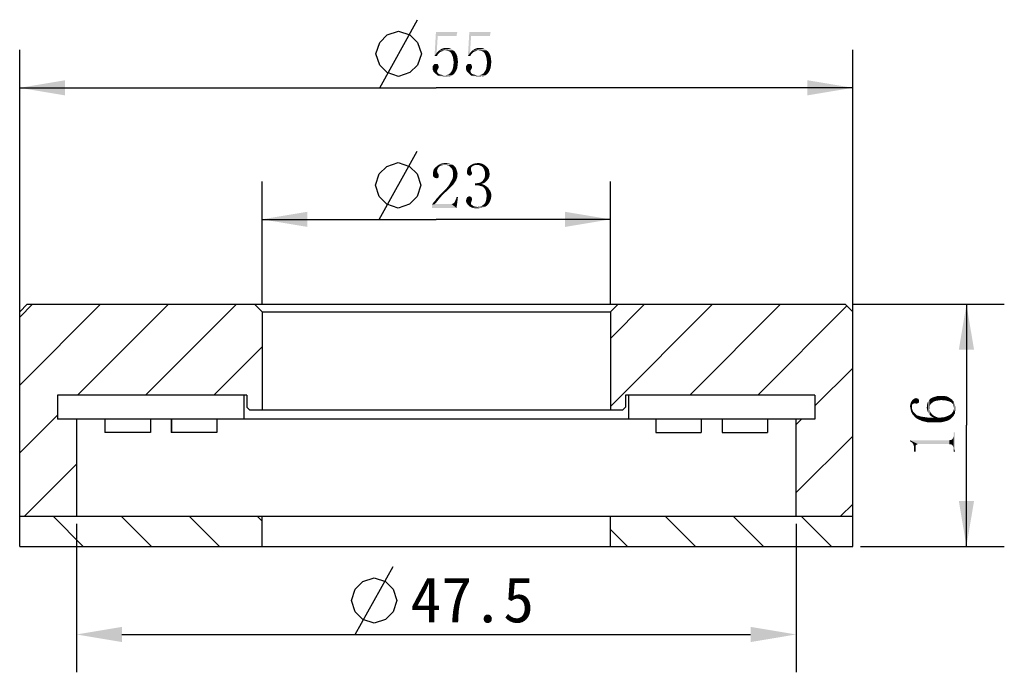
# Model space of a CAD drawing. Header units: millimetres. Extents: x 107 to 205, y 81 to 232.
# Tile 3 of 3: x 140 to 205, y 189 to 232. Entities that reach past the tile are written whole.
import ezdxf

# ---------------------------------------------------------------- set-up
doc = ezdxf.new("R2010")
doc.units = ezdxf.units.MM
doc.header["$LTSCALE"] = 23.1
doc.header["$PDMODE"] = 3
doc.header["$PDSIZE"] = 8
doc.layers.get('0').update_dxf_attribs({"linetype": 'CONTINUOUS'})
doc.layers.get('Defpoints').update_dxf_attribs({"linetype": 'CONTINUOUS'})
doc.layers.add('00_COMPONENTS', color=7, linetype='CONTINUOUS')
doc.layers.add('51__DRAFT_DIMS', color=7, linetype='CONTINUOUS')
doc.styles.get("Standard").update_dxf_attribs({"font": 'simfang.ttf'})
doc.dimstyles.new('DIMSTYLE_3', dxfattribs={"dimtxt": 3, "dimasz": 3, "dimexe": 2.5, "dimexo": 0.5, "dimgap": 0.75, "dimtad": 1, "dimdsep": 46, "dimtxsty": 'STANDARD', "dimblk": '_FILLED', "dimblk1": '_FILLED', "dimblk2": '_FILLED', "dimcen": 0.09, "dimclrt": 3, "dimazin": 2, "dimtp": 0.3, "dimtm": 0.3, "dimtfac": 1, "dimtofl": 0, "dimtmove": 0, "dimatfit": 3, "dimldrblk": '_FILLED', "dimfxl": 1, "dimtolj": 1, "dimarcsym": 0})
doc.dimstyles.new('DIMSTYLE_4', dxfattribs={"dimtxt": 3, "dimasz": 3, "dimexe": 2.5, "dimexo": 0.5, "dimgap": 0.75, "dimtad": 1, "dimdsep": 46, "dimtxsty": 'STANDARD', "dimblk": '_FILLED', "dimblk1": '_FILLED', "dimblk2": '_FILLED', "dimcen": 0.09, "dimclrt": 3, "dimazin": 2, "dimtp": 0.2, "dimtm": 0.2, "dimtfac": 1, "dimtofl": 0, "dimtmove": 0, "dimatfit": 3, "dimldrblk": '_FILLED', "dimfxl": 1, "dimtolj": 1, "dimarcsym": 0})

# ---------------------------------------------------------------- blocks, each defined once
blk = doc.blocks.new('_FILLED')
at = {"color": 0, "linetype": 'ByBlock'}
blk.add_solid([(0, 0), (-1, 0.167), (-1, -0.167)], dxfattribs=at)
blk = doc.blocks.new('*D3')
at = {"layer": '51__DRAFT_DIMS', "color": 4}
for p, q in [((140.183, 211.871), (140.183, 229.666)), ((195.183, 211.871), (195.183, 229.666)), ((140.183, 227.166), (167.683, 227.166)), ((195.183, 227.166), (167.683, 227.166))]:
    blk.add_line(p, q, dxfattribs=at)
at = {"layer": '51__DRAFT_DIMS', "color": 4, "xscale": 3, "yscale": 3, "zscale": 3, "rotation": 180}
blk.add_blockref('_FILLED', (140.183, 227.166), dxfattribs=at)
at = {"layer": '51__DRAFT_DIMS', "color": 4, "xscale": 3, "yscale": 3, "zscale": 3}
blk.add_blockref('_FILLED', (195.183, 227.166), dxfattribs=at)
blk = doc.blocks.new('*D4')
at = {"layer": '51__DRAFT_DIMS', "color": 4}
for p, q in [((156.183, 212.871), (156.183, 220.977)), ((179.183, 212.871), (179.183, 220.977)), ((156.183, 218.477), (167.683, 218.477)), ((179.183, 218.477), (167.683, 218.477))]:
    blk.add_line(p, q, dxfattribs=at)
at = {"layer": '51__DRAFT_DIMS', "color": 4, "xscale": 3, "yscale": 3, "zscale": 3, "rotation": 180}
blk.add_blockref('_FILLED', (156.183, 218.477), dxfattribs=at)
at = {"layer": '51__DRAFT_DIMS', "color": 4, "xscale": 3, "yscale": 3, "zscale": 3}
blk.add_blockref('_FILLED', (179.183, 218.477), dxfattribs=at)
blk = doc.blocks.new('*D5')
at = {"layer": '51__DRAFT_DIMS', "color": 4}
for p, q in [((195.183, 212.871), (205.185, 212.871)), ((202.685, 212.871), (202.685, 204.871)), ((202.685, 196.871), (202.685, 204.871)), ((195.683, 196.871), (205.185, 196.871))]:
    blk.add_line(p, q, dxfattribs=at)
at = {"layer": '51__DRAFT_DIMS', "color": 4, "xscale": 3, "yscale": 3, "zscale": 3}
for p, rotation in [((202.685, 212.871), 90), ((202.685, 196.871), 270)]:
    blk.add_blockref('_FILLED', p, dxfattribs=dict(at, rotation=rotation))
blk = doc.blocks.new('*D9')
at = {"layer": '51__DRAFT_DIMS', "color": 0, "lineweight": -2}
for p, q in [((143.933, 198.371), (143.933, 188.556)), ((191.433, 198.371), (191.433, 188.556)), ((146.933, 191.056), (188.433, 191.056))]:
    blk.add_line(p, q, dxfattribs=at)
at = {"layer": 'Defpoints', "color": 0}
for p in [(143.933, 198.871), (191.433, 198.871), (191.433, 191.056)]:
    blk.add_point(p, dxfattribs=at)
at = {"layer": '51__DRAFT_DIMS', "color": 0, "linetype": 'ByBlock', "lineweight": -2, "xscale": 3, "yscale": 3, "zscale": 3, "rotation": 180}
blk.add_blockref('_FILLED', (143.933, 191.056), dxfattribs=at)
at = {"layer": '51__DRAFT_DIMS', "color": 0, "linetype": 'ByBlock', "lineweight": -2, "xscale": 3, "yscale": 3, "zscale": 3}
blk.add_blockref('_FILLED', (191.433, 191.056), dxfattribs=at)
at = {"layer": '51__DRAFT_DIMS', "color": 3, "insert": (170.062, 193.332), "char_height": 3, "attachment_point": 5}
blk.add_mtext('\\A1;47.5', dxfattribs=at)

msp = doc.modelspace()

# ---------------------------------------------------------------- hatches: boundary and pattern name
h = msp.add_hatch()
h.set_pattern_fill('ANSI31', color=256)
h.paths.add_polyline_path([(142.68308, 206.87062), (154.98266, 206.87062), (155.18266, 206.87062), (155.18266, 206.07062), (155.38266, 205.87062), (156.18266, 205.87062), (156.18266, 212.37062), (155.68266, 212.87062), (140.68266, 212.87062), (140.18266, 212.37062), (140.18266, 198.87062), (143.93266, 198.87062), (143.93266, 205.27062), (142.68266, 205.27062), (142.68266, 206.87062)], is_closed=False)
h.paths.add_polyline_path([(180.38266, 206.87062), (192.68266, 206.87062), (192.68266, 205.27062), (191.43266, 205.27062), (191.43266, 198.87062), (195.18266, 198.87062), (195.18266, 212.37062), (194.68266, 212.87062), (179.68266, 212.87062), (179.18266, 212.37062), (179.18266, 205.87062), (179.98266, 205.87062), (180.18266, 206.07062), (180.18266, 206.87062)])
h = msp.add_hatch()
h.set_pattern_fill('ANSI31', color=256, angle=90)
h.paths.add_polyline_path([(156.18266, 196.87062), (156.18266, 198.87062), (143.93266, 198.87062), (140.18266, 198.87062), (140.18266, 196.87062)])
h.paths.add_polyline_path([(195.18266, 196.87062), (195.18266, 198.87062), (191.43266, 198.87062), (179.18266, 198.87062), (179.18266, 196.87062)])

# ---------------------------------------------------------------- linework, layer by layer
at = {"layer": '00_COMPONENTS', "color": 7}
for p, q in [((140.68266, 212.87062), (140.18266, 212.37062)), ((140.68266, 212.87062), (194.68266, 212.87062)), ((156.18266, 212.37062), (155.68266, 212.87062)), ((179.18266, 212.37062), (179.68266, 212.87062)), ((194.68266, 212.87062), (195.18266, 212.37062)), ((140.18266, 196.87062), (140.18266, 212.37062)), ((156.18266, 212.37062), (156.18266, 205.87062)), ((156.18266, 212.37062), (179.18266, 212.37062)), ((179.18266, 212.37062), (179.18266, 205.87062)), ((195.18266, 196.87062), (195.18266, 212.37062)), ((142.68266, 206.87062), (142.68266, 205.27062)), ((155.18266, 206.87062), (142.68266, 206.87062)), ((142.68308, 206.8157), (142.68308, 205.27062)), ((154.98266, 206.87062), (154.98266, 205.27062)), ((155.18266, 206.87062), (155.18266, 206.07062)), ((192.68266, 206.87062), (180.18266, 206.87062)), ((180.18266, 206.87062), (180.18266, 206.07062)), ((180.38266, 206.87062), (180.38266, 205.27062)), ((192.68266, 206.87062), (192.68266, 205.27062)), ((192.68305, 206.8157), (192.68305, 205.27062)), ((155.38266, 205.87062), (155.18266, 206.07062)), ((179.98266, 205.87062), (180.18266, 206.07062)), ((179.98266, 205.87062), (155.38266, 205.87062)), ((192.68305, 205.27062), (142.68266, 205.27062)), ((143.93266, 205.27062), (143.93266, 198.87062)), ((145.80827, 205.27062), (145.80827, 204.39582)), ((145.8143, 205.27062), (145.8143, 204.39582)), ((148.81148, 205.27062), (148.81148, 204.39582)), ((150.19176, 205.27062), (150.19176, 204.39582)), ((150.1978, 205.27062), (150.1978, 204.39582)), ((153.19498, 205.27062), (153.19498, 204.39582)), ((182.17034, 205.27062), (182.17034, 204.39582)), ((185.16752, 205.27062), (185.16752, 204.39582)), ((185.17356, 205.27062), (185.17356, 204.39582)), ((186.55384, 205.27062), (186.55384, 204.39582)), ((189.55102, 205.27062), (189.55102, 204.39582)), ((189.55706, 205.27062), (189.55706, 204.39582)), ((191.43266, 205.27062), (191.43266, 198.87062)), ((148.81148, 204.39582), (145.80827, 204.39582)), ((153.19498, 204.39582), (150.19176, 204.39582)), ((182.17034, 204.39582), (185.17356, 204.39582)), ((186.55384, 204.39582), (189.55706, 204.39582)), ((140.18266, 198.87062), (195.18266, 198.87062)), ((156.18266, 196.87062), (156.18266, 198.87062)), ((179.18266, 196.87062), (179.18266, 198.87062)), ((140.18266, 196.87062), (195.18266, 196.87062))]:
    msp.add_line(p, q, dxfattribs=at)
at = {"layer": '51__DRAFT_DIMS', "color": 3}
for p, q in [((163.94975, 227.1664), (166.44974, 231.6664)), ((163.92108, 218.47679), (166.42107, 222.97679)), ((162.32913, 191.05583), (164.82912, 195.55583))]:
    msp.add_line(p, q, dxfattribs=at)
for points in [[(163.69975, 229.41639), (163.94975, 230.16638), (164.44974, 230.66639), (165.19974, 230.91638), (165.94975, 230.66639), (166.44974, 230.16638), (166.69975, 229.41639), (166.44974, 228.66639), (165.94975, 228.16639), (165.19974, 227.91639), (164.44974, 228.16639), (163.94975, 228.66639), (163.69975, 229.41639)], [(163.67107, 220.72678), (163.92108, 221.47677), (164.42107, 221.97678), (165.17107, 222.22677), (165.92107, 221.97678), (166.42107, 221.47677), (166.67107, 220.72678), (166.42107, 219.97678), (165.92107, 219.47678), (165.17107, 219.22679), (164.42107, 219.47678), (163.92108, 219.97678), (163.67107, 220.72678)], [(162.07912, 193.30582), (162.32913, 194.05581), (162.82912, 194.55582), (163.57912, 194.80581), (164.32913, 194.55582), (164.82912, 194.05581), (165.07912, 193.30582), (164.82912, 192.55582), (164.32913, 192.05581), (163.57912, 191.80582), (162.82912, 192.05581), (162.32913, 192.55582), (162.07912, 193.30582)]]:
    msp.add_lwpolyline(points, dxfattribs=at)
for points in [[(167.78045, 230.58827), (167.56951, 229.27577), (167.66326, 230.84608)], [(167.66326, 230.84608), (169.06951, 230.84608), (167.78045, 230.58827)], [(167.78045, 230.58827), (169.06951, 230.84608), (169.02264, 230.58827)], [(169.98357, 230.58827), (169.77264, 229.27577), (169.86639, 230.84608)], [(169.86639, 230.84608), (171.27264, 230.84608), (169.98357, 230.58827)], [(169.98357, 230.58827), (171.27264, 230.84608), (171.22576, 230.58827)], [(167.78045, 230.58827), (167.71014, 229.46327), (167.56951, 229.27577)], [(169.98357, 230.58827), (169.91326, 229.46327), (169.77264, 229.27577)], [(167.71014, 229.46327), (167.85076, 229.43984), (167.56951, 229.27577)], [(167.99139, 229.55702), (167.92107, 229.51015), (167.71014, 229.46327)], [(167.99139, 229.55702), (167.71014, 229.46327), (167.78045, 229.55702)], [(167.71014, 229.46327), (167.92107, 229.51015), (167.85076, 229.43984)], [(168.22576, 229.62734), (167.78045, 229.55702), (167.8742, 229.65077)], [(168.22576, 229.62734), (168.13201, 229.6039), (167.78045, 229.55702)], [(168.13201, 229.6039), (168.0617, 229.58046), (167.78045, 229.55702)], [(167.78045, 229.55702), (168.0617, 229.58046), (167.99139, 229.55702)], [(167.8742, 229.65077), (167.96795, 229.69765), (168.67107, 229.74452)], [(167.8742, 229.65077), (168.67107, 229.74452), (168.78826, 229.65077)], [(167.8742, 229.65077), (168.78826, 229.65077), (168.22576, 229.62734)], [(168.67107, 229.74452), (167.96795, 229.69765), (168.03826, 229.74452)], [(168.36639, 229.7914), (168.53045, 229.7914), (168.03826, 229.74452)], [(168.36639, 229.7914), (168.03826, 229.74452), (168.20232, 229.7914)], [(168.03826, 229.74452), (168.53045, 229.7914), (168.67107, 229.74452)], [(168.31951, 229.62734), (168.22576, 229.62734), (168.78826, 229.65077)], [(168.4367, 229.6039), (168.31951, 229.62734), (168.78826, 229.65077)], [(168.53045, 229.58046), (168.4367, 229.6039), (168.78826, 229.65077)], [(168.53045, 229.58046), (168.78826, 229.65077), (168.90545, 229.55702)], [(168.90545, 229.55702), (168.6242, 229.51015), (168.53045, 229.58046)], [(168.69451, 229.4164), (168.6242, 229.51015), (168.90545, 229.55702)], [(168.69451, 229.4164), (168.90545, 229.55702), (168.9992, 229.4164)], [(169.91326, 229.46327), (170.05389, 229.43984), (169.77264, 229.27577)], [(170.19451, 229.55702), (170.1242, 229.51015), (169.91326, 229.46327)], [(170.19451, 229.55702), (169.91326, 229.46327), (169.98357, 229.55702)], [(169.91326, 229.46327), (170.1242, 229.51015), (170.05389, 229.43984)], [(170.42889, 229.62734), (169.98357, 229.55702), (170.07732, 229.65077)], [(170.42889, 229.62734), (170.33514, 229.6039), (169.98357, 229.55702)], [(170.33514, 229.6039), (170.26482, 229.58046), (169.98357, 229.55702)], [(169.98357, 229.55702), (170.26482, 229.58046), (170.19451, 229.55702)], [(170.07732, 229.65077), (170.17107, 229.69765), (170.8742, 229.74452)], [(170.07732, 229.65077), (170.8742, 229.74452), (170.99139, 229.65077)], [(170.07732, 229.65077), (170.99139, 229.65077), (170.42889, 229.62734)], [(170.8742, 229.74452), (170.17107, 229.69765), (170.24139, 229.74452)], [(170.56951, 229.7914), (170.73357, 229.7914), (170.24139, 229.74452)], [(170.56951, 229.7914), (170.24139, 229.74452), (170.40545, 229.7914)], [(170.24139, 229.74452), (170.73357, 229.7914), (170.8742, 229.74452)], [(170.52264, 229.62734), (170.42889, 229.62734), (170.99139, 229.65077)], [(170.63982, 229.6039), (170.52264, 229.62734), (170.99139, 229.65077)], [(170.73357, 229.58046), (170.63982, 229.6039), (170.99139, 229.65077)], [(170.73357, 229.58046), (170.99139, 229.65077), (171.10857, 229.55702)], [(171.10857, 229.55702), (170.82732, 229.51015), (170.73357, 229.58046)], [(170.89764, 229.4164), (170.82732, 229.51015), (171.10857, 229.55702)], [(170.89764, 229.4164), (171.10857, 229.55702), (171.20232, 229.4164)], [(167.85076, 229.43984), (167.78045, 229.36952), (167.56951, 229.27577)], [(167.56951, 229.27577), (167.78045, 229.36952), (167.73357, 229.27577)], [(168.9992, 229.4164), (168.74139, 229.29921), (168.69451, 229.4164)], [(168.74139, 229.29921), (168.9992, 229.4164), (169.06951, 229.25234)], [(169.06951, 229.25234), (168.78826, 229.15859), (168.74139, 229.29921)], [(168.78826, 229.15859), (169.06951, 229.25234), (169.09295, 229.08827)], [(169.09295, 229.08827), (168.8117, 229.01796), (168.78826, 229.15859)], [(168.8117, 229.01796), (169.09295, 229.08827), (169.11639, 228.87734)], [(169.11639, 228.87734), (168.83514, 228.8539), (168.8117, 229.01796)], [(168.8117, 228.6664), (168.83514, 228.8539), (169.11639, 228.87734)], [(168.8117, 228.6664), (169.11639, 228.87734), (169.09295, 228.6664)], [(170.05389, 229.43984), (169.98357, 229.36952), (169.77264, 229.27577)], [(169.77264, 229.27577), (169.98357, 229.36952), (169.9367, 229.27577)], [(171.20232, 229.4164), (170.94451, 229.29921), (170.89764, 229.4164)], [(170.94451, 229.29921), (171.20232, 229.4164), (171.27264, 229.25234)], [(171.27264, 229.25234), (170.99139, 229.15859), (170.94451, 229.29921)], [(170.99139, 229.15859), (171.27264, 229.25234), (171.29607, 229.08827)], [(171.29607, 229.08827), (171.01482, 229.01796), (170.99139, 229.15859)], [(171.01482, 229.01796), (171.29607, 229.08827), (171.31951, 228.87734)], [(171.31951, 228.87734), (171.03826, 228.8539), (171.01482, 229.01796)], [(171.01482, 228.6664), (171.03826, 228.8539), (171.31951, 228.87734)], [(171.01482, 228.6664), (171.31951, 228.87734), (171.29607, 228.6664)], [(167.82732, 228.61952), (167.45232, 228.59609), (167.4992, 228.6664)], [(167.45232, 228.59609), (167.82732, 228.61952), (167.85076, 228.54921)], [(167.85076, 228.54921), (167.45232, 228.4789), (167.45232, 228.59609)], [(167.45232, 228.4789), (167.85076, 228.54921), (167.82732, 228.45546)], [(167.82732, 228.45546), (167.45232, 228.36171), (167.45232, 228.4789)], [(167.82732, 228.45546), (167.78045, 228.38515), (167.45232, 228.36171)], [(167.45232, 228.36171), (167.78045, 228.38515), (167.75701, 228.33827)], [(167.75701, 228.33827), (167.4992, 228.24452), (167.45232, 228.36171)], [(167.78045, 228.71327), (167.80389, 228.68984), (167.4992, 228.6664)], [(167.78045, 228.71327), (167.4992, 228.6664), (167.54607, 228.71327)], [(167.4992, 228.6664), (167.80389, 228.68984), (167.82732, 228.61952)], [(167.75701, 228.33827), (167.73357, 228.26796), (167.4992, 228.24452)], [(167.4992, 228.24452), (167.73357, 228.26796), (167.75701, 228.19765)], [(167.75701, 228.19765), (167.59295, 228.15077), (167.4992, 228.24452)], [(167.71014, 228.73671), (167.75701, 228.73671), (167.54607, 228.71327)], [(167.66326, 228.73671), (167.71014, 228.73671), (167.54607, 228.71327)], [(167.61639, 228.73671), (167.66326, 228.73671), (167.54607, 228.71327)], [(167.61639, 228.73671), (167.54607, 228.71327), (167.56951, 228.73671)], [(167.54607, 228.71327), (167.75701, 228.73671), (167.78045, 228.71327)], [(167.59295, 228.15077), (167.75701, 228.19765), (167.78045, 228.15077)], [(168.90545, 228.15077), (168.60076, 228.12734), (168.67107, 228.22109)], [(168.9992, 228.2914), (168.67107, 228.22109), (168.74139, 228.33827)], [(168.67107, 228.22109), (168.9992, 228.2914), (168.90545, 228.15077)], [(169.06951, 228.4789), (168.74139, 228.33827), (168.78826, 228.4789)], [(168.74139, 228.33827), (169.06951, 228.4789), (168.9992, 228.2914)], [(169.09295, 228.6664), (168.78826, 228.4789), (168.8117, 228.6664)], [(168.78826, 228.4789), (169.09295, 228.6664), (169.06951, 228.4789)], [(170.03045, 228.61952), (169.65545, 228.59609), (169.70232, 228.6664)], [(169.65545, 228.59609), (170.03045, 228.61952), (170.05389, 228.54921)], [(170.05389, 228.54921), (169.65545, 228.4789), (169.65545, 228.59609)], [(169.65545, 228.4789), (170.05389, 228.54921), (170.03045, 228.45546)], [(170.03045, 228.45546), (169.65545, 228.36171), (169.65545, 228.4789)], [(170.03045, 228.45546), (169.98357, 228.38515), (169.65545, 228.36171)], [(169.65545, 228.36171), (169.98357, 228.38515), (169.96014, 228.33827)], [(169.96014, 228.33827), (169.70232, 228.24452), (169.65545, 228.36171)], [(169.98357, 228.71327), (170.00701, 228.68984), (169.70232, 228.6664)], [(169.98357, 228.71327), (169.70232, 228.6664), (169.7492, 228.71327)], [(169.70232, 228.6664), (170.00701, 228.68984), (170.03045, 228.61952)], [(169.96014, 228.33827), (169.9367, 228.26796), (169.70232, 228.24452)], [(169.70232, 228.24452), (169.9367, 228.26796), (169.96014, 228.19765)], [(169.96014, 228.19765), (169.79607, 228.15077), (169.70232, 228.24452)], [(169.91326, 228.73671), (169.96014, 228.73671), (169.7492, 228.71327)], [(169.86639, 228.73671), (169.91326, 228.73671), (169.7492, 228.71327)], [(169.81951, 228.73671), (169.86639, 228.73671), (169.7492, 228.71327)], [(169.81951, 228.73671), (169.7492, 228.71327), (169.77264, 228.73671)], [(169.7492, 228.71327), (169.96014, 228.73671), (169.98357, 228.71327)], [(169.79607, 228.15077), (169.96014, 228.19765), (169.98357, 228.15077)], [(171.10857, 228.15077), (170.80389, 228.12734), (170.8742, 228.22109)], [(171.20232, 228.2914), (170.8742, 228.22109), (170.94451, 228.33827)], [(170.8742, 228.22109), (171.20232, 228.2914), (171.10857, 228.15077)], [(171.27264, 228.4789), (170.94451, 228.33827), (170.99139, 228.4789)], [(170.94451, 228.33827), (171.27264, 228.4789), (171.20232, 228.2914)], [(171.29607, 228.6664), (170.99139, 228.4789), (171.01482, 228.6664)], [(170.99139, 228.4789), (171.29607, 228.6664), (171.27264, 228.4789)], [(167.78045, 228.15077), (167.6867, 228.05702), (167.59295, 228.15077)], [(167.78045, 228.15077), (167.82732, 228.1039), (167.6867, 228.05702)], [(167.6867, 228.05702), (167.82732, 228.1039), (167.89764, 228.05702)], [(167.89764, 228.05702), (167.80389, 227.96327), (167.6867, 228.05702)], [(167.89764, 228.05702), (168.08514, 228.01015), (167.80389, 227.96327)], [(168.08514, 228.01015), (168.2492, 227.98671), (167.80389, 227.96327)], [(168.2492, 227.98671), (168.71795, 227.98671), (167.80389, 227.96327)], [(167.80389, 227.96327), (168.71795, 227.98671), (168.6242, 227.93984)], [(168.6242, 227.93984), (167.94451, 227.9164), (167.80389, 227.96327)], [(168.08514, 227.9164), (167.94451, 227.9164), (168.6242, 227.93984)], [(168.46014, 227.9164), (168.08514, 227.9164), (168.6242, 227.93984)], [(168.46014, 227.9164), (168.2492, 227.89296), (168.08514, 227.9164)], [(168.2492, 227.98671), (168.38982, 228.01015), (168.78826, 228.03359)], [(168.2492, 227.98671), (168.78826, 228.03359), (168.71795, 227.98671)], [(168.2492, 227.89296), (168.46014, 227.9164), (168.34295, 227.89296)], [(168.78826, 228.03359), (168.38982, 228.01015), (168.50701, 228.05702)], [(168.46014, 227.9164), (168.6242, 227.93984), (168.55389, 227.9164)], [(168.83514, 228.08046), (168.50701, 228.05702), (168.60076, 228.12734)], [(168.50701, 228.05702), (168.83514, 228.08046), (168.78826, 228.03359)], [(168.60076, 228.12734), (168.90545, 228.15077), (168.83514, 228.08046)], [(169.98357, 228.15077), (169.88982, 228.05702), (169.79607, 228.15077)], [(169.98357, 228.15077), (170.03045, 228.1039), (169.88982, 228.05702)], [(169.88982, 228.05702), (170.03045, 228.1039), (170.10076, 228.05702)], [(170.10076, 228.05702), (170.00701, 227.96327), (169.88982, 228.05702)], [(170.10076, 228.05702), (170.28826, 228.01015), (170.00701, 227.96327)], [(170.28826, 228.01015), (170.45232, 227.98671), (170.00701, 227.96327)], [(170.45232, 227.98671), (170.92107, 227.98671), (170.00701, 227.96327)], [(170.00701, 227.96327), (170.92107, 227.98671), (170.82732, 227.93984)], [(170.82732, 227.93984), (170.14764, 227.9164), (170.00701, 227.96327)], [(170.28826, 227.9164), (170.14764, 227.9164), (170.82732, 227.93984)], [(170.66326, 227.9164), (170.28826, 227.9164), (170.82732, 227.93984)], [(170.66326, 227.9164), (170.45232, 227.89296), (170.28826, 227.9164)], [(170.45232, 227.98671), (170.59295, 228.01015), (170.99139, 228.03359)], [(170.45232, 227.98671), (170.99139, 228.03359), (170.92107, 227.98671)], [(170.45232, 227.89296), (170.66326, 227.9164), (170.54607, 227.89296)], [(170.99139, 228.03359), (170.59295, 228.01015), (170.71014, 228.05702)], [(170.66326, 227.9164), (170.82732, 227.93984), (170.75701, 227.9164)], [(171.03826, 228.08046), (170.71014, 228.05702), (170.80389, 228.12734)], [(170.71014, 228.05702), (171.03826, 228.08046), (170.99139, 228.03359)], [(170.80389, 228.12734), (171.10857, 228.15077), (171.03826, 228.08046)], [(167.75701, 221.75804), (167.47576, 221.61742), (167.52264, 221.78148)], [(167.75701, 221.75804), (167.73357, 221.68773), (167.47576, 221.61742)], [(167.47576, 221.61742), (167.73357, 221.68773), (167.75701, 221.57054)], [(167.82732, 221.89867), (167.78045, 221.82835), (167.52264, 221.78148)], [(167.82732, 221.89867), (167.52264, 221.78148), (167.61639, 221.89867)], [(167.52264, 221.78148), (167.78045, 221.82835), (167.75701, 221.75804)], [(167.89764, 221.96898), (167.61639, 221.89867), (167.73357, 221.99241)], [(167.61639, 221.89867), (167.89764, 221.96898), (167.82732, 221.89867)], [(168.13201, 222.06273), (167.73357, 221.99241), (167.85076, 222.08616)], [(168.13201, 222.06273), (168.03826, 222.03929), (167.73357, 221.99241)], [(168.03826, 222.03929), (167.96795, 222.01585), (167.73357, 221.99241)], [(167.73357, 221.99241), (167.96795, 222.01585), (167.89764, 221.96898)], [(168.6242, 222.13304), (167.85076, 222.08616), (167.99139, 222.15648)], [(167.85076, 222.08616), (168.6242, 222.13304), (168.76482, 222.08616)], [(167.85076, 222.08616), (168.76482, 222.08616), (168.13201, 222.06273)], [(168.46014, 222.17991), (167.99139, 222.15648), (168.13201, 222.17991)], [(167.99139, 222.15648), (168.46014, 222.17991), (168.6242, 222.13304)], [(168.13201, 222.17991), (168.27264, 222.20335), (168.46014, 222.17991)], [(168.2492, 222.06273), (168.13201, 222.06273), (168.76482, 222.08616)], [(168.36639, 222.06273), (168.2492, 222.06273), (168.76482, 222.08616)], [(168.48357, 222.03929), (168.36639, 222.06273), (168.76482, 222.08616)], [(168.48357, 222.03929), (168.76482, 222.08616), (168.88201, 221.99241)], [(168.88201, 221.99241), (168.57732, 221.96898), (168.48357, 222.03929)], [(168.64764, 221.89867), (168.57732, 221.96898), (168.88201, 221.99241)], [(168.64764, 221.89867), (168.88201, 221.99241), (168.97576, 221.87523)], [(168.97576, 221.87523), (168.71795, 221.82835), (168.64764, 221.89867)], [(168.71795, 221.82835), (168.97576, 221.87523), (169.02264, 221.75804)], [(169.02264, 221.75804), (168.76482, 221.71116), (168.71795, 221.82835)], [(168.76482, 221.71116), (169.02264, 221.75804), (169.06951, 221.61742)], [(169.06951, 221.61742), (168.78826, 221.57054), (168.76482, 221.71116)], [(169.98357, 221.71116), (169.70232, 221.61741), (169.72576, 221.7346)], [(169.98357, 221.71116), (170.00701, 221.66429), (169.70232, 221.61741)], [(170.00701, 221.66429), (170.00701, 221.64085), (169.70232, 221.61741)], [(169.98357, 221.80491), (169.72576, 221.7346), (169.7492, 221.85179)], [(169.98357, 221.80491), (169.98357, 221.75804), (169.72576, 221.7346)], [(169.72576, 221.7346), (169.98357, 221.75804), (169.98357, 221.71116)], [(170.00701, 221.9221), (169.7492, 221.85179), (169.81951, 221.94554)], [(170.00701, 221.9221), (169.98357, 221.87523), (169.7492, 221.85179)], [(169.7492, 221.85179), (169.98357, 221.87523), (169.98357, 221.80491)], [(170.1242, 222.01585), (169.81951, 221.94554), (169.9367, 222.03929)], [(170.1242, 222.01585), (170.05389, 221.96898), (169.81951, 221.94554)], [(169.81951, 221.94554), (170.05389, 221.96898), (170.00701, 221.9221)], [(170.24139, 222.06273), (169.9367, 222.03929), (170.05389, 222.1096)], [(169.9367, 222.03929), (170.24139, 222.06273), (170.1242, 222.01585)], [(170.75701, 222.13304), (170.05389, 222.1096), (170.17107, 222.15648)], [(170.24139, 222.06273), (170.05389, 222.1096), (170.75701, 222.13304)], [(170.61639, 222.17991), (170.17107, 222.15648), (170.3117, 222.17991)], [(170.17107, 222.15648), (170.61639, 222.17991), (170.75701, 222.13304)], [(170.38201, 222.06273), (170.24139, 222.06273), (170.75701, 222.13304)], [(170.3117, 222.17991), (170.45232, 222.20335), (170.61639, 222.17991)], [(170.4992, 222.06273), (170.38201, 222.06273), (170.75701, 222.13304)], [(170.4992, 222.06273), (170.75701, 222.13304), (170.8742, 222.06273)], [(170.8742, 222.06273), (170.61639, 222.01585), (170.4992, 222.06273)], [(170.71014, 221.96898), (170.61639, 222.01585), (170.8742, 222.06273)], [(170.71014, 221.96898), (170.8742, 222.06273), (170.99139, 221.96898)], [(170.99139, 221.96898), (170.78045, 221.89866), (170.71014, 221.96898)], [(170.78045, 221.89866), (170.99139, 221.96898), (171.08514, 221.87523)], [(171.08514, 221.87523), (170.82732, 221.80491), (170.78045, 221.89866)], [(170.82732, 221.80491), (171.08514, 221.87523), (171.15545, 221.75804)], [(171.15545, 221.75804), (170.8742, 221.68773), (170.82732, 221.80491)], [(170.8742, 221.68773), (171.15545, 221.75804), (171.17889, 221.64085)], [(171.17889, 221.64085), (170.89764, 221.59398), (170.8742, 221.68773)], [(167.75701, 221.57054), (167.47576, 221.45335), (167.47576, 221.61742)], [(167.75701, 221.57054), (167.80389, 221.50023), (167.47576, 221.45335)], [(167.47576, 221.45335), (167.80389, 221.50023), (167.85076, 221.42991)], [(167.85076, 221.42991), (167.47576, 221.38304), (167.47576, 221.45335)], [(167.47576, 221.38304), (167.85076, 221.42991), (167.85076, 221.3596)], [(167.85076, 221.3596), (167.47576, 221.33616), (167.47576, 221.38304)], [(167.4992, 221.28929), (167.47576, 221.33616), (167.85076, 221.3596)], [(167.4992, 221.28929), (167.85076, 221.3596), (167.85076, 221.28929)], [(167.85076, 221.28929), (167.52264, 221.26585), (167.4992, 221.28929)], [(167.52264, 221.26585), (167.85076, 221.28929), (167.82732, 221.24241)], [(167.82732, 221.24241), (167.59295, 221.21898), (167.52264, 221.26585)], [(167.6867, 221.19554), (167.59295, 221.21898), (167.82732, 221.24241)], [(167.6867, 221.19554), (167.82732, 221.24241), (167.75701, 221.19554)], [(168.9992, 221.05491), (168.64764, 220.96116), (168.71795, 221.07835)], [(168.64764, 220.96116), (168.9992, 221.05491), (168.92889, 220.96116)], [(169.02264, 221.14866), (168.71795, 221.07835), (168.76482, 221.19554)], [(168.71795, 221.07835), (169.02264, 221.14866), (168.9992, 221.05491)], [(169.06951, 221.26585), (168.76482, 221.19554), (168.78826, 221.31273)], [(168.76482, 221.19554), (169.06951, 221.26585), (169.02264, 221.14866)], [(168.78826, 221.57054), (169.06951, 221.61742), (169.09295, 221.47679)], [(169.09295, 221.47679), (168.78826, 221.42991), (168.78826, 221.57054)], [(168.78826, 221.42991), (169.09295, 221.47679), (169.06951, 221.3596)], [(169.06951, 221.3596), (168.78826, 221.31273), (168.78826, 221.42991)], [(168.78826, 221.31273), (169.06951, 221.3596), (169.06951, 221.26585)], [(169.70232, 221.61741), (170.00701, 221.64085), (170.03045, 221.59398)], [(170.03045, 221.59398), (169.70232, 221.5471), (169.70232, 221.61741)], [(169.70232, 221.5471), (170.03045, 221.59398), (170.05389, 221.5471)], [(170.05389, 221.5471), (169.72576, 221.50023), (169.70232, 221.5471)], [(169.72576, 221.50023), (170.05389, 221.5471), (170.03045, 221.47679)], [(170.03045, 221.47679), (169.72576, 221.45335), (169.72576, 221.50023)], [(169.77264, 221.42991), (169.72576, 221.45335), (170.03045, 221.47679)], [(169.77264, 221.42991), (170.03045, 221.47679), (170.00701, 221.42991)], [(170.00701, 221.42991), (169.81951, 221.38304), (169.77264, 221.42991)], [(169.81951, 221.38304), (170.00701, 221.42991), (169.96014, 221.38304)], [(169.96014, 221.38304), (169.88982, 221.3596), (169.81951, 221.38304)], [(170.99139, 221.00804), (170.63982, 220.93773), (170.73357, 221.00804)], [(170.63982, 220.93773), (170.99139, 221.00804), (170.89764, 220.91429)], [(171.0617, 221.07835), (170.73357, 221.00804), (170.80389, 221.10179)], [(170.73357, 221.00804), (171.0617, 221.07835), (170.99139, 221.00804)], [(171.13201, 221.1721), (170.80389, 221.10179), (170.8742, 221.21898)], [(170.80389, 221.10179), (171.13201, 221.1721), (171.0617, 221.07835)], [(171.17889, 221.28929), (170.8742, 221.21898), (170.89764, 221.33616)], [(170.8742, 221.21898), (171.17889, 221.28929), (171.13201, 221.1721)], [(170.89764, 221.59398), (171.17889, 221.64085), (171.20232, 221.52366)], [(171.20232, 221.52366), (170.89764, 221.47679), (170.89764, 221.59398)], [(170.89764, 221.47679), (171.20232, 221.52366), (171.20232, 221.40648)], [(171.20232, 221.40648), (170.89764, 221.33616), (170.89764, 221.47679)], [(170.89764, 221.33616), (171.20232, 221.40648), (171.17889, 221.28929)], [(168.0617, 220.2346), (168.22576, 220.39866), (168.46014, 220.4221)], [(168.0617, 220.2346), (168.46014, 220.4221), (168.2492, 220.2346)], [(168.46014, 220.4221), (168.22576, 220.39866), (168.36639, 220.53929)], [(168.69451, 220.65648), (168.36639, 220.53929), (168.48357, 220.67991)], [(168.36639, 220.53929), (168.69451, 220.65648), (168.46014, 220.4221)], [(168.78826, 220.75023), (168.48357, 220.67991), (168.57732, 220.82054)], [(168.48357, 220.67991), (168.78826, 220.75023), (168.69451, 220.65648)], [(168.92889, 220.96116), (168.85857, 220.84398), (168.57732, 220.82054)], [(168.92889, 220.96116), (168.57732, 220.82054), (168.64764, 220.96116)], [(168.57732, 220.82054), (168.85857, 220.84398), (168.78826, 220.75023)], [(170.80389, 220.86741), (170.24139, 220.84398), (170.40545, 220.86741)], [(170.24139, 220.84398), (170.80389, 220.86741), (170.66326, 220.82054)], [(170.66326, 220.82054), (170.24139, 220.72679), (170.24139, 220.84398)], [(170.66326, 220.82054), (170.85076, 220.75023), (170.24139, 220.72679)], [(170.33514, 220.72679), (170.24139, 220.72679), (170.85076, 220.75023)], [(170.45232, 220.72679), (170.33514, 220.72679), (170.85076, 220.75023)], [(170.40545, 220.86741), (170.54607, 220.89085), (170.89764, 220.91429)], [(170.40545, 220.86741), (170.89764, 220.91429), (170.80389, 220.86741)], [(170.52264, 220.70335), (170.45232, 220.72679), (170.85076, 220.75023)], [(170.61639, 220.67991), (170.52264, 220.70335), (170.85076, 220.75023)], [(170.89764, 220.91429), (170.54607, 220.89085), (170.63982, 220.93773)], [(170.6867, 220.65648), (170.61639, 220.67991), (170.85076, 220.75023)], [(170.6867, 220.65648), (170.85076, 220.75023), (170.99139, 220.65648)], [(170.99139, 220.65648), (170.75701, 220.63304), (170.6867, 220.65648)], [(170.80389, 220.58616), (170.75701, 220.63304), (170.99139, 220.65648)], [(170.80389, 220.58616), (170.99139, 220.65648), (171.10857, 220.56273)], [(171.10857, 220.56273), (170.85076, 220.53929), (170.80389, 220.58616)], [(170.92107, 220.44554), (170.85076, 220.53929), (171.10857, 220.56273)], [(170.92107, 220.44554), (171.10857, 220.56273), (171.17889, 220.44554)], [(171.17889, 220.44554), (170.96795, 220.32835), (170.92107, 220.44554)], [(171.17889, 220.44554), (171.2492, 220.35179), (170.96795, 220.32835)], [(167.52264, 219.62523), (167.61639, 219.71898), (167.80389, 219.74241)], [(167.52264, 219.62523), (167.80389, 219.74241), (167.71014, 219.62523)], [(167.80389, 219.74241), (167.61639, 219.71898), (167.6867, 219.83616)], [(167.92107, 219.88304), (167.6867, 219.83616), (167.80389, 219.95335)], [(167.6867, 219.83616), (167.92107, 219.88304), (167.80389, 219.74241)], [(168.0617, 220.0471), (167.80389, 219.95335), (167.92107, 220.09398)], [(167.80389, 219.95335), (168.0617, 220.0471), (167.92107, 219.88304)], [(168.2492, 220.2346), (167.92107, 220.09398), (168.0617, 220.2346)], [(167.92107, 220.09398), (168.2492, 220.2346), (168.0617, 220.0471)], [(168.88201, 219.60179), (168.92889, 219.6721), (169.11639, 219.95335)], [(168.88201, 219.60179), (169.11639, 219.95335), (169.02264, 219.22679)], [(168.92889, 219.6721), (168.95232, 219.74241), (169.11639, 219.95335)], [(168.95232, 219.74241), (168.9992, 219.83616), (169.11639, 219.95335)], [(169.11639, 219.95335), (168.9992, 219.83616), (169.02264, 219.95335)], [(170.05389, 219.78929), (169.65545, 219.74241), (169.67889, 219.83616)], [(169.65545, 219.74241), (170.05389, 219.78929), (170.03045, 219.71898)], [(170.03045, 219.71898), (169.65545, 219.64866), (169.65545, 219.74241)], [(169.65545, 219.64866), (170.03045, 219.71898), (170.00701, 219.64866)], [(170.00701, 219.92991), (170.03045, 219.8596), (169.67889, 219.83616)], [(170.00701, 219.92991), (169.67889, 219.83616), (169.72576, 219.92991)], [(169.67889, 219.83616), (170.03045, 219.8596), (170.05389, 219.78929)], [(169.9367, 219.97679), (169.98357, 219.95335), (169.72576, 219.92991)], [(169.9367, 219.97679), (169.72576, 219.92991), (169.79607, 219.97679)], [(169.72576, 219.92991), (169.98357, 219.95335), (170.00701, 219.92991)], [(169.91326, 220.00023), (169.79607, 219.97679), (169.86639, 220.00023)], [(169.79607, 219.97679), (169.91326, 220.00023), (169.9367, 219.97679)], [(171.2492, 219.69554), (170.92107, 219.57835), (170.96795, 219.71898)], [(170.96795, 220.32835), (171.2492, 220.35179), (171.29607, 220.2346)], [(171.29607, 220.2346), (170.99139, 220.18773), (170.96795, 220.32835)], [(171.29607, 219.8596), (170.96795, 219.71898), (170.99139, 219.8596)], [(170.96795, 219.71898), (171.29607, 219.8596), (171.2492, 219.69554)], [(170.99139, 220.18773), (171.29607, 220.2346), (171.31951, 220.11741)], [(171.31951, 220.11741), (171.01482, 220.0471), (170.99139, 220.18773)], [(171.31951, 220.00023), (170.99139, 219.8596), (171.01482, 220.0471)], [(170.99139, 219.8596), (171.31951, 220.00023), (171.29607, 219.8596)], [(171.01482, 220.0471), (171.31951, 220.11741), (171.31951, 220.00023)], [(167.63982, 219.53148), (167.59295, 219.4846), (167.40545, 219.43773)], [(167.63982, 219.53148), (167.40545, 219.43773), (167.45232, 219.53148)], [(168.6242, 219.4846), (168.69451, 219.4846), (167.40545, 219.43773)], [(167.59295, 219.4846), (168.6242, 219.4846), (167.40545, 219.43773)], [(167.40545, 219.22679), (167.40545, 219.43773), (168.69451, 219.4846)], [(169.02264, 219.22679), (167.40545, 219.22679), (168.69451, 219.4846)], [(167.71014, 219.62523), (167.45232, 219.53148), (167.52264, 219.62523)], [(167.45232, 219.53148), (167.71014, 219.62523), (167.63982, 219.53148)], [(169.02264, 219.22679), (168.69451, 219.4846), (168.76482, 219.50804)], [(169.02264, 219.22679), (168.76482, 219.50804), (168.8117, 219.53148)], [(169.02264, 219.22679), (168.8117, 219.53148), (168.88201, 219.60179)], [(170.00701, 219.64866), (169.70232, 219.53148), (169.65545, 219.64866)], [(170.00701, 219.64866), (169.98357, 219.60179), (169.70232, 219.53148)], [(169.70232, 219.53148), (169.98357, 219.60179), (169.98357, 219.53148)], [(169.98357, 219.53148), (169.77264, 219.43773), (169.70232, 219.53148)], [(169.98357, 219.53148), (169.98357, 219.4846), (169.77264, 219.43773)], [(169.77264, 219.43773), (169.98357, 219.4846), (170.00701, 219.43773)], [(170.00701, 219.43773), (169.86639, 219.34398), (169.77264, 219.43773)], [(170.00701, 219.43773), (170.05389, 219.41429), (169.86639, 219.34398)], [(170.05389, 219.41429), (170.10076, 219.36741), (169.86639, 219.34398)], [(169.86639, 219.34398), (170.10076, 219.36741), (170.24139, 219.32054)], [(170.24139, 219.32054), (169.98357, 219.27366), (169.86639, 219.34398)], [(170.24139, 219.32054), (170.38201, 219.2971), (169.98357, 219.27366)], [(169.98357, 219.27366), (170.38201, 219.2971), (170.94451, 219.32054)], [(169.98357, 219.27366), (170.94451, 219.32054), (170.78045, 219.25023)], [(170.78045, 219.25023), (170.1242, 219.22679), (169.98357, 219.27366)], [(170.1242, 219.22679), (170.78045, 219.25023), (170.61639, 219.22679)], [(170.61639, 219.22679), (170.26482, 219.20335), (170.1242, 219.22679)], [(170.26482, 219.20335), (170.61639, 219.22679), (170.40545, 219.20335)], [(170.94451, 219.32054), (170.38201, 219.2971), (170.54607, 219.32054)], [(170.94451, 219.32054), (170.54607, 219.32054), (170.66326, 219.34398)], [(170.66326, 219.34398), (170.75701, 219.41429), (171.08514, 219.43773)], [(170.66326, 219.34398), (171.08514, 219.43773), (170.94451, 219.32054)], [(171.08514, 219.43773), (170.75701, 219.41429), (170.85076, 219.4846)], [(171.17889, 219.55491), (170.85076, 219.4846), (170.92107, 219.57835)], [(170.85076, 219.4846), (171.17889, 219.55491), (171.08514, 219.43773)], [(170.92107, 219.57835), (171.2492, 219.69554), (171.17889, 219.55491)], [(200.43482, 206.37062), (200.34107, 206.65187), (200.4817, 206.72218)], [(200.4817, 206.72218), (200.52857, 206.44093), (200.43482, 206.37062)], [(200.52857, 206.44093), (200.4817, 206.72218), (200.64576, 206.76906)], [(200.64576, 206.76906), (200.6692, 206.48781), (200.52857, 206.44093)], [(200.6692, 206.48781), (200.64576, 206.76906), (200.78638, 206.81593)], [(200.78638, 206.81593), (200.80982, 206.51124), (200.6692, 206.48781)], [(200.97388, 206.53468), (200.80982, 206.51124), (200.78638, 206.81593)], [(200.97388, 206.53468), (200.78638, 206.81593), (200.97388, 206.81593)], [(200.97388, 206.81593), (201.09107, 206.53468), (200.97388, 206.53468)], [(201.09107, 206.53468), (200.97388, 206.81593), (201.09107, 206.81593)], [(201.09107, 206.81593), (201.20826, 206.51124), (201.09107, 206.53468)], [(201.20826, 206.51124), (201.09107, 206.81593), (201.20826, 206.81593)], [(201.20826, 206.81593), (201.30201, 206.51124), (201.20826, 206.51124)], [(201.30201, 206.51124), (201.20826, 206.81593), (201.32545, 206.79249)], [(201.32545, 206.79249), (201.39576, 206.48781), (201.30201, 206.51124)], [(201.39576, 206.48781), (201.32545, 206.79249), (201.4192, 206.76906)], [(201.4192, 206.76906), (201.48951, 206.46437), (201.39576, 206.48781)], [(201.48951, 206.46437), (201.4192, 206.76906), (201.51295, 206.72218)], [(201.51295, 206.72218), (201.55982, 206.44093), (201.48951, 206.46437)], [(201.55982, 206.44093), (201.51295, 206.72218), (201.58326, 206.67531)], [(198.9817, 206.01906), (198.95826, 206.13624), (198.9817, 206.25343)], [(199.00513, 205.90187), (198.9817, 206.25343), (199.00513, 206.34718)], [(198.9817, 206.25343), (199.00513, 205.90187), (198.9817, 206.01906)], [(199.02857, 205.78468), (199.00513, 206.34718), (199.05201, 206.44093)], [(199.00513, 206.34718), (199.02857, 205.78468), (199.00513, 205.90187)], [(199.05201, 206.44093), (199.07545, 205.69093), (199.02857, 205.78468)], [(199.09888, 206.20656), (199.05201, 206.44093), (199.09888, 206.51124)], [(199.09888, 205.94874), (199.07545, 205.69093), (199.05201, 206.44093)], [(199.09888, 206.08937), (199.09888, 205.94874), (199.05201, 206.44093)], [(199.09888, 206.13624), (199.09888, 206.08937), (199.05201, 206.44093)], [(199.09888, 206.20656), (199.09888, 206.13624), (199.05201, 206.44093)], [(199.12232, 206.27687), (199.09888, 206.51124), (199.1692, 206.58156)], [(199.09888, 206.51124), (199.12232, 206.22999), (199.09888, 206.20656)], [(199.12232, 206.27687), (199.12232, 206.22999), (199.09888, 206.51124)], [(199.1692, 206.58156), (199.19264, 206.30031), (199.12232, 206.27687)], [(199.23951, 206.32374), (199.1692, 206.58156), (199.23951, 206.62843)], [(199.23951, 206.32374), (199.19264, 206.30031), (199.1692, 206.58156)], [(199.23951, 206.62843), (199.28638, 206.65187), (199.30982, 206.32374)], [(199.23951, 206.62843), (199.30982, 206.32374), (199.23951, 206.32374)], [(199.30982, 206.32374), (199.28638, 206.65187), (199.3567, 206.67531)], [(199.3567, 206.67531), (199.38013, 206.30031), (199.30982, 206.32374)], [(199.38013, 206.30031), (199.3567, 206.67531), (199.42701, 206.65187)], [(199.42701, 206.65187), (199.45045, 206.32374), (199.38013, 206.30031)], [(199.45045, 206.32374), (199.42701, 206.65187), (199.49732, 206.62843)], [(199.49732, 206.62843), (199.52076, 206.34718), (199.45045, 206.32374)], [(199.5442, 206.39406), (199.52076, 206.34718), (199.49732, 206.62843)], [(199.5442, 206.48781), (199.5442, 206.39406), (199.49732, 206.62843)], [(199.5442, 206.48781), (199.49732, 206.62843), (199.5442, 206.55812)], [(200.08326, 205.94874), (200.05982, 206.04249), (200.08326, 206.13624)], [(200.1067, 205.85499), (200.08326, 206.22999), (200.1067, 206.32374)], [(200.08326, 206.13624), (200.08326, 206.22999), (200.1067, 205.85499)], [(200.08326, 206.13624), (200.1067, 205.85499), (200.08326, 205.94874)], [(200.13013, 205.76124), (200.1067, 206.32374), (200.13013, 206.39406)], [(200.1067, 206.32374), (200.13013, 205.76124), (200.1067, 205.85499)], [(200.17701, 205.66749), (200.13013, 206.39406), (200.17701, 206.46437)], [(200.13013, 206.39406), (200.17701, 205.66749), (200.13013, 205.76124)], [(200.17701, 206.46437), (200.22388, 206.53468), (200.24732, 205.57374)], [(200.17701, 206.46437), (200.24732, 205.57374), (200.17701, 205.66749)], [(200.24732, 206.13624), (200.22388, 206.53468), (200.27076, 206.58156)], [(200.24732, 205.92531), (200.24732, 205.57374), (200.22388, 206.53468)], [(200.24732, 206.01906), (200.24732, 205.92531), (200.22388, 206.53468)], [(200.24732, 206.13624), (200.24732, 206.01906), (200.22388, 206.53468)], [(200.27076, 206.58156), (200.2942, 206.22999), (200.24732, 206.13624)], [(200.34107, 206.30031), (200.27076, 206.58156), (200.34107, 206.65187)], [(200.34107, 206.30031), (200.2942, 206.22999), (200.27076, 206.58156)], [(200.34107, 206.65187), (200.43482, 206.37062), (200.34107, 206.30031)], [(201.58326, 206.67531), (201.6067, 206.41749), (201.55982, 206.44093)], [(201.6067, 206.41749), (201.58326, 206.67531), (201.65357, 206.62843)], [(201.65357, 206.62843), (201.67701, 206.39406), (201.6067, 206.41749)], [(201.67701, 206.39406), (201.65357, 206.62843), (201.72389, 206.58156)], [(201.72389, 206.58156), (201.74732, 206.32374), (201.67701, 206.39406)], [(201.81764, 206.22999), (201.74732, 206.32374), (201.72389, 206.58156)], [(201.81764, 206.22999), (201.72389, 206.58156), (201.84107, 206.44093)], [(201.84107, 206.44093), (201.84107, 206.11281), (201.81764, 206.22999)], [(201.84107, 206.44093), (201.86451, 205.99562), (201.84107, 206.11281)], [(201.88795, 205.59718), (201.86451, 205.99562), (201.84107, 206.44093)], [(201.88795, 205.59718), (201.84107, 206.44093), (201.91139, 206.30031)], [(201.91139, 206.30031), (201.93482, 205.66749), (201.88795, 205.59718)], [(201.93482, 205.78468), (201.93482, 205.66749), (201.91139, 206.30031)], [(201.93482, 205.78468), (201.91139, 206.30031), (201.93482, 206.15968)], [(201.93482, 206.15968), (201.95826, 205.87843), (201.93482, 205.78468)], [(201.95826, 205.87843), (201.93482, 206.15968), (201.95826, 205.99562)], [(199.09888, 205.94874), (199.12232, 205.59718), (199.07545, 205.69093)], [(199.12232, 205.59718), (199.09888, 205.94874), (199.14576, 205.80812)], [(199.14576, 205.80812), (199.21607, 205.50343), (199.12232, 205.59718)], [(199.21607, 205.50343), (199.14576, 205.80812), (199.23951, 205.69093)], [(199.23951, 205.69093), (199.28638, 205.40968), (199.21607, 205.50343)], [(199.28638, 205.40968), (199.23951, 205.69093), (199.3567, 205.57374)], [(199.3567, 205.57374), (199.38013, 205.33937), (199.28638, 205.40968)], [(199.38013, 205.33937), (199.3567, 205.57374), (199.42701, 205.52687)], [(199.42701, 205.52687), (199.49732, 205.26906), (199.38013, 205.33937)], [(199.49732, 205.26906), (199.42701, 205.52687), (199.52076, 205.50343)], [(199.52076, 205.50343), (199.61451, 205.22218), (199.49732, 205.26906)], [(199.61451, 205.22218), (199.52076, 205.50343), (199.63795, 205.45656)], [(199.63795, 205.45656), (199.75514, 205.15187), (199.61451, 205.22218)], [(199.75514, 205.15187), (199.63795, 205.45656), (199.77857, 205.43312)], [(199.77857, 205.43312), (199.89576, 205.12843), (199.75514, 205.15187)], [(199.89576, 205.12843), (199.77857, 205.43312), (199.94264, 205.40968)], [(199.94264, 205.40968), (200.05982, 205.08156), (199.89576, 205.12843)], [(200.05982, 205.08156), (199.94264, 205.40968), (200.1067, 205.38624)], [(200.24732, 205.92531), (200.27076, 205.85499), (200.31764, 205.50343)], [(200.24732, 205.92531), (200.31764, 205.50343), (200.24732, 205.57374)], [(200.27076, 205.85499), (200.2942, 205.76124), (200.31764, 205.50343)], [(200.31764, 205.50343), (200.2942, 205.76124), (200.36451, 205.66749)], [(200.36451, 205.66749), (200.41138, 205.43312), (200.31764, 205.50343)], [(200.41138, 205.43312), (200.36451, 205.66749), (200.41138, 205.59718)], [(200.41138, 205.59718), (200.50514, 205.52687), (200.52857, 205.38624)], [(200.41138, 205.59718), (200.52857, 205.38624), (200.41138, 205.43312)], [(200.59889, 205.05812), (200.52857, 205.38624), (200.50514, 205.52687)], [(200.59889, 205.05812), (200.50514, 205.52687), (200.62232, 205.45656)], [(200.62232, 205.45656), (200.76295, 205.05812), (200.59889, 205.05812)], [(200.76295, 205.05812), (200.62232, 205.45656), (200.78638, 205.38624)], [(201.18482, 205.10499), (201.02076, 205.38624), (201.2317, 205.40968)], [(201.2317, 205.40968), (201.32545, 205.15187), (201.18482, 205.10499)], [(201.32545, 205.15187), (201.2317, 205.40968), (201.4192, 205.47999)], [(201.4192, 205.47999), (201.44264, 205.17531), (201.32545, 205.15187)], [(201.53639, 205.22218), (201.4192, 205.47999), (201.58326, 205.55031)], [(201.53639, 205.22218), (201.44264, 205.17531), (201.4192, 205.47999)], [(201.58326, 205.55031), (201.63014, 205.29249), (201.53639, 205.22218)], [(201.70045, 205.36281), (201.58326, 205.55031), (201.70045, 205.64406)], [(201.70045, 205.36281), (201.63014, 205.29249), (201.58326, 205.55031)], [(201.77076, 205.43312), (201.70045, 205.64406), (201.7942, 205.76124)], [(201.70045, 205.64406), (201.77076, 205.43312), (201.70045, 205.36281)], [(201.7942, 205.76124), (201.84107, 205.50343), (201.77076, 205.43312)], [(201.84107, 205.50343), (201.7942, 205.76124), (201.84107, 205.87843)], [(201.84107, 205.87843), (201.86451, 205.99562), (201.88795, 205.59718)], [(201.84107, 205.87843), (201.88795, 205.59718), (201.84107, 205.50343)], [(200.1067, 205.38624), (200.22388, 205.05812), (200.05982, 205.08156)], [(200.22388, 205.05812), (200.1067, 205.38624), (200.2942, 205.38624)], [(200.2942, 205.38624), (200.41138, 205.05812), (200.22388, 205.05812)], [(200.41138, 205.05812), (200.2942, 205.38624), (200.52857, 205.38624)], [(200.52857, 205.38624), (200.59889, 205.05812), (200.41138, 205.05812)], [(200.78638, 205.38624), (200.92701, 205.05812), (200.76295, 205.05812)], [(200.92701, 205.05812), (200.78638, 205.38624), (201.02076, 205.38624)], [(201.02076, 205.38624), (201.06764, 205.08156), (200.92701, 205.05812)], [(201.18482, 205.10499), (201.06764, 205.08156), (201.02076, 205.38624)], [(201.84107, 203.37062), (201.81764, 204.07374), (201.84107, 204.14406)], [(201.84107, 204.21437), (201.84107, 204.40187), (201.93482, 203.13624)], [(201.93482, 203.13624), (201.84107, 204.40187), (201.93482, 204.40187)], [(201.84107, 204.14406), (201.84107, 204.21437), (201.93482, 203.13624)], [(201.84107, 203.37062), (201.84107, 204.14406), (201.93482, 203.13624)], [(198.95826, 203.88624), (199.00514, 203.79249), (198.95826, 203.81593)], [(199.07545, 203.74562), (199.00514, 203.79249), (198.95826, 203.88624)], [(199.12232, 203.69874), (199.07545, 203.74562), (198.95826, 203.88624)], [(199.33326, 203.53468), (199.12232, 203.69874), (198.95826, 203.88624)], [(199.38014, 203.58156), (199.33326, 203.53468), (198.95826, 203.88624)], [(199.42701, 203.60499), (199.38014, 203.58156), (198.95826, 203.88624)], [(199.47389, 203.62843), (199.42701, 203.60499), (198.95826, 203.88624)], [(201.55982, 203.62843), (199.47389, 203.62843), (198.95826, 203.88624)], [(201.55982, 203.62843), (198.95826, 203.88624), (201.55982, 203.88624)], [(199.33326, 203.44093), (199.1692, 203.62843), (199.12232, 203.69874)], [(199.33326, 203.53468), (199.33326, 203.44093), (199.12232, 203.69874)], [(199.33326, 203.44093), (199.19264, 203.55812), (199.1692, 203.62843)], [(199.33326, 203.13624), (199.21607, 203.48781), (199.19264, 203.55812)], [(199.33326, 203.44093), (199.33326, 203.13624), (199.19264, 203.55812)], [(199.21607, 203.39406), (199.21607, 203.48781), (199.33326, 203.13624)], [(201.63014, 203.60499), (201.55982, 203.88624), (201.63014, 203.90968)], [(201.55982, 203.88624), (201.63014, 203.60499), (201.55982, 203.62843)], [(201.63014, 203.90968), (201.67701, 203.60499), (201.63014, 203.60499)], [(201.67701, 203.60499), (201.63014, 203.90968), (201.67701, 203.90968)], [(201.72389, 203.58156), (201.67701, 203.90968), (201.72389, 203.93312)], [(201.67701, 203.90968), (201.72389, 203.58156), (201.67701, 203.60499)], [(201.77076, 203.53468), (201.72389, 203.93312), (201.77076, 203.97999)], [(201.72389, 203.93312), (201.77076, 203.53468), (201.72389, 203.58156)], [(201.7942, 203.48781), (201.77076, 203.97999), (201.7942, 204.02687)], [(201.77076, 203.97999), (201.7942, 203.48781), (201.77076, 203.53468)], [(201.81764, 203.44093), (201.7942, 204.02687), (201.81764, 204.07374)], [(201.7942, 204.02687), (201.81764, 203.44093), (201.7942, 203.48781)], [(201.81764, 204.07374), (201.84107, 203.37062), (201.81764, 203.44093)], [(199.21607, 203.30031), (199.21607, 203.39406), (199.33326, 203.13624)], [(199.21607, 203.30031), (199.33326, 203.13624), (199.21607, 203.13624)], [(201.84107, 203.30031), (201.84107, 203.37062), (201.93482, 203.13624)], [(201.84107, 203.30031), (201.93482, 203.13624), (201.84107, 203.13624)]]:
    msp.add_solid(points, dxfattribs=at)

# ---------------------------------------------------------------- dimensions: what is measured, and where the dimension line sits
at = {"layer": '51__DRAFT_DIMS', "color": 4}
for base, p1, p2, dimstyle, picture, middle in [((195.18266, 227.1664), (140.18266, 211.37062), (195.18266, 211.37062), 'DIMSTYLE_3', '*D3', (165.47954, 227.1664)), ((179.18266, 218.47679), (156.18266, 212.37062), (179.18266, 212.37062), 'DIMSTYLE_4', '*D4', (165.47954, 218.47679))]:
    dim = msp.add_linear_dim(base=base, p1=p1, p2=p2, dimstyle=dimstyle, dxfattribs=at)
    dim.commit()
    dim.dimension.update_dxf_attribs({"geometry": picture, "text_midpoint": middle, "dimtype": 160})
dim = msp.add_linear_dim(base=(202.68482, 196.87062), p1=(194.68266, 212.87062), p2=(195.18266, 196.87062), angle=270, dimstyle='DIMSTYLE_4', dxfattribs=at)
dim.commit()
dim.dimension.update_dxf_attribs({"geometry": '*D5', "text_midpoint": (202.68482, 202.66749), "dimtype": 160})
dim = msp.add_linear_dim(base=(191.43266, 191.05583), p1=(143.93266, 198.87062), p2=(191.43266, 198.87062), dimstyle='DIMSTYLE_4', override={"dimtxsty": 'STANDARD', "dimldrblk": '_FILLED'}, dxfattribs=at)
dim.commit()
dim.dimension.update_dxf_attribs({"geometry": '*D9', "text_midpoint": (170.06206, 191.05583), "dimtype": 160})

doc.saveas('drawing.dxf')
